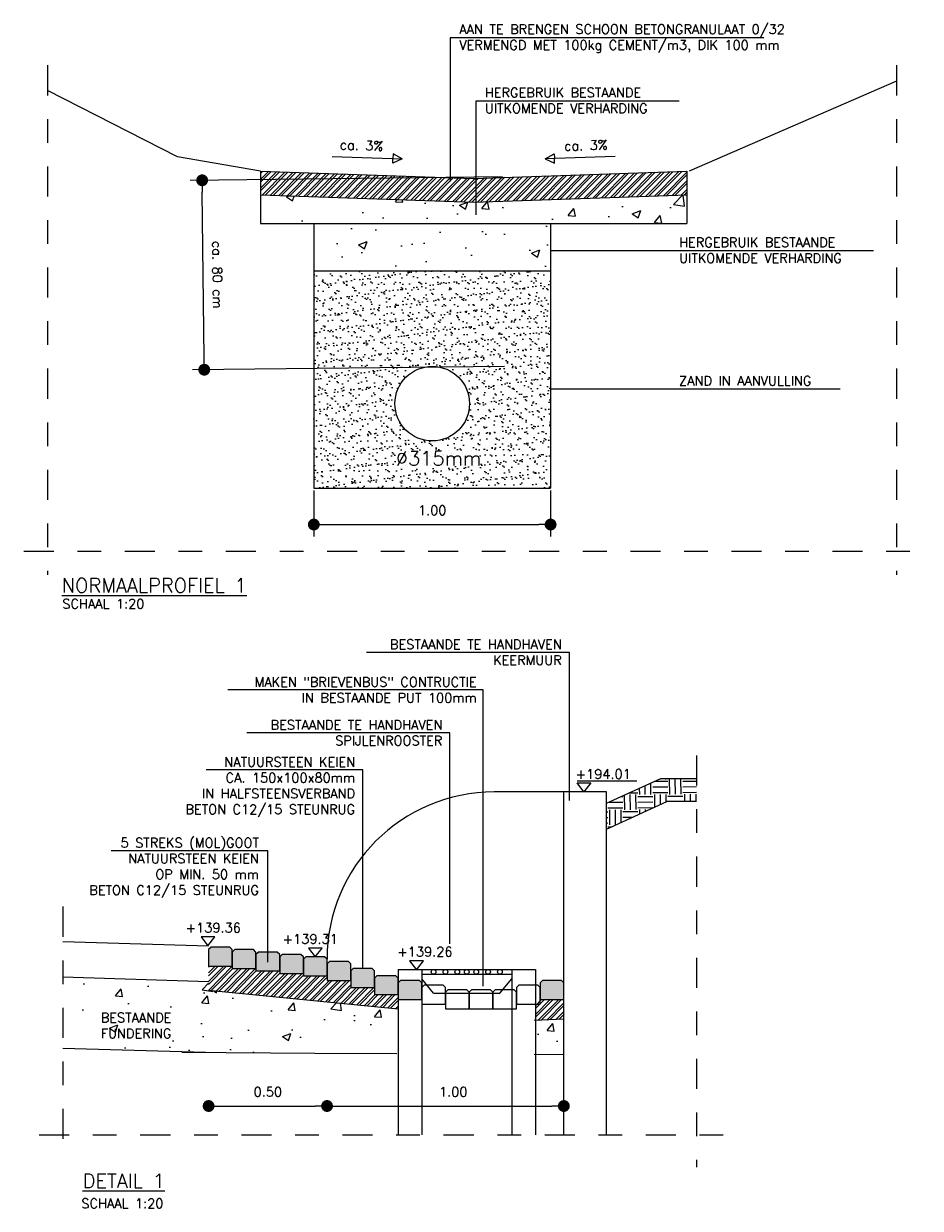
# Model space of a CAD drawing. Header units: metres. Extents: x 79.3 to 111, y -18.9 to -4.2.
# Tile 2 of 2: x 107.2 to 111, y -9.2 to -4.2. Entities that reach past the tile are written whole.
import ezdxf
from ezdxf.enums import TextEntityAlignment as Align
from ezdxf.lldxf.tags import DXFTag

# ---------------------------------------------------------------- set-up
doc = ezdxf.new("R2010")
doc.units = ezdxf.units.M
doc.linetypes.add('1-200 DASHDOT', pattern=[2.54, 1.27, -0.635, 0, -0.635])
doc.linetypes.add('1-200 HIDDEN', pattern=[0.9525, 0.635, -0.3175])
for name, color, linetype in [('PH-ALG-AFBREEKLIJNEN', 8, '1-200 DASHDOT'), ('PH-ARCERING-FUNDERING', 8, 'Continuous'), ('PH-BESTAAND', 253, '1-200 HIDDEN'), ('PH-BETON', 8, 'Continuous'), ('PH-INM-PUTRAND', 253, 'Solid'), ('PH-MAATVOERING', 7, 'Continuous'), ('PH-NIEUW-DOORSNEDE-TEKST', 7, 'Continuous'), ('PH-NIEUW-ONTWERP', 7, 'Continuous'), ('PH-ONTWERP-WATERBERGING', 6, 'Continuous'), ('PH-TEKST', 2, 'Continuous')]:
    doc.layers.add(name, color=color, linetype=linetype)
doc.styles.add('1-20', font='ROMANS.shx', dxfattribs={"height": 0.04})
doc.styles.add('15', font='romans.shx')
doc.styles.add('DETAIL', font='romans.shx', dxfattribs={"height": 0.025})
doc.styles.add('ROMANS', font='romans.shx')
tags = doc.linetypes.add('Solid', pattern=[10000, 10000]).pattern_tags.tags
tags[4:5] = [DXFTag(74, 4), DXFTag(75, 0), DXFTag(340, '0'), DXFTag(46, 1.0), DXFTag(50, 0.0), DXFTag(44, 0.0), DXFTag(45, 0.0)]
doc.dimstyles.new('BEMATING20', dxfattribs={"dimtxt": 0.04, "dimasz": 0.05, "dimexe": 0.05, "dimexo": 0.01, "dimgap": 0.04, "dimtad": 1, "dimlfac": -0.1, "dimzin": 0, "dimdsep": 46, "dimtxsty": '1-20', "dimblk": 'DOT', "dimcen": 0.09, "dimclrd": 8, "dimclre": 8, "dimclrt": 2, "dimadec": 3, "dimazin": 0, "dimtfac": 1, "dimtmove": 2, "dimatfit": 3, "dimfxl": 1, "dimtolj": 1, "dimtzin": 0, "dimarcsym": 0})
pattern_1 = [(45.4165, (108.435663, -8.332744), (-0.0183167, 0.01805236), []), (45.4165, (108.447786, -8.332656), (-0.0183167, 0.01805236), [])]

# ---------------------------------------------------------------- blocks, each defined once
blk = doc.blocks.new('_Dot')
at = {"color": 0, "linetype": 'ByBlock', "lineweight": -2}
blk.add_line((-0.5, 0), (-1, 0), dxfattribs=at)
at = {"color": 0, "linetype": 'ByBlock', "const_width": 0.5}
blk.add_lwpolyline([(-0.25, 0, 1), (0.25, 0, 1)], format="xyb", close=True, dxfattribs=at)
blk = doc.blocks.new('*D73')
at = {"color": 8, "lineweight": -2, "transparency": 16777216}
blk.add_line((108.0366, -8.7643), (108.4366, -8.7643), dxfattribs=at)
at = {"layer": 'Defpoints', "color": 0, "transparency": 16777216}
for p in [(107.9866, -8.174), (108.4866, -8.2435), (108.4866, -8.7643)]:
    blk.add_point(p, dxfattribs=at)
at = {"color": 8, "lineweight": -2, "transparency": 16777216, "xscale": 0.05, "yscale": 0.05, "zscale": 0.05, "rotation": 180}
blk.add_blockref('_Dot', (107.9866, -8.7643), dxfattribs=at)
at = {"color": 8, "lineweight": -2, "transparency": 16777216, "xscale": 0.05, "yscale": 0.05, "zscale": 0.05}
blk.add_blockref('_Dot', (108.4866, -8.7643), dxfattribs=at)
at = {"color": 2, "transparency": 16777216, "insert": (108.2366, -8.7043), "char_height": 0.04, "attachment_point": 5, "style": '1-20'}
blk.add_mtext('\\A1;0.50', dxfattribs=at)
blk = doc.blocks.new('*D74')
at = {"color": 8, "lineweight": -2, "transparency": 16777216}
blk.add_line((108.5366, -8.7643), (109.4366, -8.7643), dxfattribs=at)
at = {"layer": 'Defpoints', "color": 0, "transparency": 16777216}
for p in [(108.4866, -8.2835), (109.4866, -8.3235), (109.4866, -8.7643)]:
    blk.add_point(p, dxfattribs=at)
at = {"color": 8, "lineweight": -2, "transparency": 16777216, "xscale": 0.05, "yscale": 0.05, "zscale": 0.05, "rotation": 180}
blk.add_blockref('_Dot', (108.4866, -8.7643), dxfattribs=at)
at = {"color": 8, "lineweight": -2, "transparency": 16777216, "xscale": 0.05, "yscale": 0.05, "zscale": 0.05}
blk.add_blockref('_Dot', (109.4866, -8.7643), dxfattribs=at)
at = {"color": 2, "transparency": 16777216, "insert": (109.0196, -8.7043), "char_height": 0.04, "attachment_point": 5, "style": '1-20'}
blk.add_mtext('\\A1;1.00', dxfattribs=at)
blk = doc.blocks.new('*D75')
at = {"color": 8, "lineweight": -2, "transparency": 16777216}
for p, q in [((109.2274, -4.8405), (107.9092, -4.8553)), ((107.9676, -5.6048), (107.9597, -4.9047)), ((109.2364, -5.6406), (107.9181, -5.6554))]:
    blk.add_line(p, q, dxfattribs=at)
at = {"layer": 'Defpoints', "color": 0, "transparency": 16777216}
for p in [(109.2374, -4.8404), (107.9592, -4.8547), (109.2464, -5.6405)]:
    blk.add_point(p, dxfattribs=at)
at = {"color": 8, "lineweight": -2, "transparency": 16777216, "xscale": 0.05, "yscale": 0.05, "zscale": 0.05}
for p, rotation in [((107.9592, -4.8547), 90.64095814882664), ((107.9681, -5.6548), 270.6409581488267)]:
    blk.add_blockref('_Dot', p, dxfattribs=dict(at, rotation=rotation))
at = {"color": 2, "transparency": 16777216, "insert": (108.0236, -5.2541), "char_height": 0.04, "attachment_point": 5, "rotation": 270.641, "style": '1-20'}
blk.add_mtext('\\A1;ca. 80 cm', dxfattribs=at)
blk = doc.blocks.new('*D76')
at = {"color": 8, "lineweight": -2, "transparency": 16777216}
for p, q in [((108.4308, -6.1655), (108.4308, -6.3586)), ((109.4308, -6.1655), (109.4308, -6.3586)), ((108.4808, -6.3086), (109.3808, -6.3086))]:
    blk.add_line(p, q, dxfattribs=at)
at = {"layer": 'Defpoints', "color": 0, "transparency": 16777216}
for p in [(108.4308, -6.1555), (109.4308, -6.1555), (109.4308, -6.3086)]:
    blk.add_point(p, dxfattribs=at)
at = {"color": 8, "lineweight": -2, "transparency": 16777216, "xscale": 0.05, "yscale": 0.05, "zscale": 0.05, "rotation": 180}
blk.add_blockref('_Dot', (108.4308, -6.3086), dxfattribs=at)
at = {"color": 8, "lineweight": -2, "transparency": 16777216, "xscale": 0.05, "yscale": 0.05, "zscale": 0.05}
blk.add_blockref('_Dot', (109.4308, -6.3086), dxfattribs=at)
at = {"color": 2, "transparency": 16777216, "insert": (108.9308, -6.2486), "char_height": 0.04, "attachment_point": 5, "style": '1-20'}
blk.add_mtext('\\A1;1.00', dxfattribs=at)

msp = doc.modelspace()

# ---------------------------------------------------------------- hatches: boundary and pattern name
h = msp.add_hatch()
h.set_pattern_fill('EARTH', color=12, scale=0.01, angle=0.416)
h.set_pattern_definition([(0.416, (43.830435, 8.71725), (0.063037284, 0.06395937), [0.0635, -0.0635]), (0.416, (43.83026, 8.741064), (0.063037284, 0.06395937), [0.0635, -0.0635]), (0.416, (43.83009, 8.764876), (0.063037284, 0.06395937), [0.0635, -0.0635]), (90.416, (43.83797, 8.77287), (-0.06395937, 0.063037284), [0.0635, -0.0635]), (90.416, (43.86178, 8.773044), (-0.06395937, 0.063037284), [0.0635, -0.0635]), (90.416, (43.88559, 8.773217), (-0.06395937, 0.063037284), [0.0635, -0.0635])])
h.paths.add_polyline_path([(110.0466, -7.4789), (110.0466, -7.3806), (109.8966, -7.3806), (109.6666, -7.4858), (109.6666, -7.5957), (109.9221, -7.4789)])
h = msp.add_hatch()
h.set_pattern_fill('AR-CONC', color=12, scale=0.002, angle=0.4165, style=0)
h.set_pattern_definition([(50.41646, (44.07043, 8.44005), (0.3645914, -0.0292289), [0.0381, -0.4191]), (355.41646, (44.07043, 8.44005), (-0.0732624, 0.3815913), [0.03048, -0.3352812]), (100.8679, (44.1008, 8.4376), (0.291329, 0.3523624), [0.03238, -0.3561805]), (46.6007, (44.0697, 8.54165), (0.542755, -0.0801417), [0.05715, -0.62865]), (97.052, (44.1149, 8.53497), (0.471199, 0.4982904), [0.04857, -0.534271]), (351.6006, (44.0697, 8.54165), (0.471199, 0.4982904), [0.04572, -0.5029195]), (21.41646, (44.12068, 8.51662), (0.3047074, -0.202321), [0.0381, -0.4191]), (326.41646, (44.12068, 8.5166), (0.1209232, 0.3692646), [0.03048, -0.33528]), (71.8679, (44.14607, 8.49976), (0.4256306, 0.1669437), [0.03238, -0.3561799]), (37.91646, (44.07043, 8.44005), (0.00494785, 0.1691505), [0, -0.331216, 0, -0.34036, 0, -0.33655]), (7.91646, (44.07043, 8.44005), (0.13217946, 0.2013272), [0, -0.194056, 0, -0.323596, 0, -0.12827]), (327.91646, (43.95715, 8.43923), (0.2712573, -0.00948609), [0, -0.127, 0, -0.39624, 0, -0.52578]), (317.91646, (43.90635, 8.43886), (0.2958809, 0.053005), [0, -0.1651, 0, -0.263144, 0, -0.37338])])
h.paths.add_polyline_path([(108.7812, -8.5425), (108.7812, -8.354), (108.1186, -8.2877), (107.9866, -8.2778), (107.9866, -8.2379), (107.3709, -8.2217), (107.3709, -8.5218), (107.8731, -8.5376)])
h.paths.add_polyline_path([(109.3612, -8.3638), (109.3612, -8.5456), (109.4866, -8.5462), (109.4866, -8.3576)])
at = {"layer": 'PH-ARCERING-FUNDERING', "ltscale": 0.05}
h = msp.add_hatch(dxfattribs=at)
h.set_pattern_fill('ANSI32', color=256, scale=0.0027, angle=0.4165, style=0)
h.set_pattern_definition([(45.416462, (146.8013, -126.344972), (-0.0183167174, 0.018052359), []), (45.416462, (146.813424, -126.344884), (-0.0183167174, 0.018052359), [])])
h.paths.add_polyline_path([(109.1223, -4.846), (109.1058, -4.8465), (108.2058, -4.8165), (108.2058, -4.9166), (109.1058, -4.9466), (109.1223, -4.946)])
h.paths.add_polyline_path([(110.0058, -4.8165), (109.1223, -4.846), (109.1223, -4.946), (110.0058, -4.9166)])
h = msp.add_hatch(dxfattribs=at)
h.set_pattern_fill('AR-CONC', color=256, scale=0.002, angle=0.4165, style=0)
h.set_pattern_definition([(50.41646, (146.8013, -126.34497), (0.3645914, -0.0292289), [0.0381, -0.4191]), (355.41646, (146.8013, -126.34497), (-0.0732624, 0.3815913), [0.03048, -0.3352812]), (100.8679, (146.8317, -126.3474), (0.291329, 0.3523624), [0.03238, -0.3561805]), (46.60066, (146.80056, -126.24337), (0.542755, -0.0801417), [0.05715, -0.62865]), (97.052, (146.8458, -126.25005), (0.4711989, 0.4982904), [0.04857, -0.5342712]), (351.6006, (146.80056, -126.2434), (0.4711989, 0.4982904), [0.04572, -0.5029195]), (21.41646, (146.85155, -126.2684), (0.3047074, -0.20232095), [0.0381, -0.4191]), (326.41646, (146.85155, -126.2684), (0.1209232, 0.3692646), [0.03048, -0.33528]), (71.8679, (146.87694, -126.28527), (0.4256306, 0.1669437), [0.03238, -0.3561799]), (37.91646, (146.8013, -126.34497), (0.00494785, 0.16915051), [0, -0.331216, 0, -0.34036, 0, -0.33655]), (7.91646, (146.8013, -126.34497), (0.13217946, 0.20132722), [0, -0.194056, 0, -0.323596, 0, -0.12827]), (327.91646, (146.68802, -126.3458), (0.2712573, -0.00948609), [0, -0.127, 0, -0.39624, 0, -0.52578]), (317.91646, (146.63722, -126.34616), (0.2958809, 0.053005), [0, -0.1651, 0, -0.263144, 0, -0.37338])])
h.paths.add_polyline_path([(110.0058, -4.9166), (109.1058, -4.9466), (108.2058, -4.9166), (108.2058, -5.0373), (110.0058, -5.0373)])
h.paths.add_polyline_path([(109.4308, -5.0373), (108.4308, -5.0373), (108.4308, -5.2373), (109.4308, -5.2373)])
h = msp.add_hatch(dxfattribs=at)
h.set_pattern_fill('AR-SAND', color=256, scale=0.001, angle=0.4165, style=0)
h.set_pattern_definition([(37.916462, (146.82576, -125.037088), (-0.001955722, 0.048928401), [0, -0.038608, 0, -0.04318, 0, -0.041275]), (7.91646, (146.82576, -125.03709), (0.04443011, 0.072007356), [0, -0.020828, 0, -0.034798, 0, -0.013335]), (327.916462, (146.794518, -125.037315), (0.079096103, 0.000718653), [0, -0.0127, 0, -0.04572, 0, -0.05969]), (317.91646, (146.79452, -125.037315), (0.07619159, 0.02284734), [0, -0.00635, 0, -0.029972, 0, -0.03429])])
h.paths.add_polyline_path([(108.4308, -5.2373), (109.4308, -5.2373), (109.4308, -6.1555), (108.4308, -6.1555)])
edge = h.paths.add_edge_path(flags=0)
edge.add_arc((108.9308, -5.798), 0.1575, 0, 180)
edge.add_arc((108.9308, -5.798), 0.1575, 180, 360)
h = msp.add_hatch(dxfattribs=at)
h.set_pattern_fill('ANSI32', color=256, scale=0.0027, angle=0.4165, style=0)
h.set_pattern_definition(pattern_1)
h.paths.add_polyline_path([(107.9866, -8.174), (107.9866, -8.2745), (108.3866, -8.3145), (108.3866, -8.2515), (108.3866, -8.204), (108.2866, -8.204), (108.2866, -8.194), (108.1866, -8.194), (108.1866, -8.184), (108.0866, -8.184), (108.0866, -8.174)])
h = msp.add_hatch(dxfattribs=at)
h.set_pattern_fill('ANSI32', color=256, scale=0.0027, angle=0.4165, style=0)
h.set_pattern_definition(pattern_1)
h.paths.add_polyline_path([(108.4866, -8.214), (108.3866, -8.214), (108.3866, -8.3145), (108.7866, -8.354), (108.7866, -8.294), (108.6866, -8.294), (108.6866, -8.264), (108.5866, -8.264), (108.5866, -8.234), (108.4866, -8.234)])
h.paths.add_polyline_path([(109.3666, -8.314), (109.3666, -8.3225), (109.3666, -8.4037), (109.4885, -8.3975), (109.4866, -8.314)])
at = {"layer": 'PH-NIEUW-ONTWERP'}
h = msp.add_hatch(color=11, dxfattribs=at)
h.dxf.hatch_style = 1
h.paths.add_polyline_path([(107.9966, -8.094), (107.9866, -8.104), (107.9866, -8.174), (108.0866, -8.174), (108.0866, -8.104), (108.0766, -8.094)])
h = msp.add_hatch(color=11, dxfattribs=at)
h.dxf.hatch_style = 1
h.paths.add_polyline_path([(108.0966, -8.104), (108.0866, -8.114), (108.0866, -8.184), (108.1866, -8.184), (108.1866, -8.114), (108.1766, -8.104)])
h = msp.add_hatch(color=11, dxfattribs=at)
h.dxf.hatch_style = 1
h.paths.add_polyline_path([(108.1966, -8.114), (108.1866, -8.124), (108.1866, -8.194), (108.2866, -8.194), (108.2866, -8.124), (108.2766, -8.114)])
h = msp.add_hatch(color=11, dxfattribs=at)
h.dxf.hatch_style = 1
h.paths.add_polyline_path([(108.2966, -8.124), (108.2866, -8.134), (108.2866, -8.204), (108.3866, -8.204), (108.3866, -8.134), (108.3766, -8.124)])
h = msp.add_hatch(color=11, dxfattribs=at)
h.dxf.hatch_style = 1
h.paths.add_polyline_path([(108.3966, -8.134), (108.3866, -8.144), (108.3866, -8.214), (108.4866, -8.214), (108.4866, -8.144), (108.4766, -8.134)])
h = msp.add_hatch(color=11, dxfattribs=at)
h.dxf.hatch_style = 1
h.paths.add_polyline_path([(108.4966, -8.154), (108.4866, -8.164), (108.4866, -8.234), (108.5866, -8.234), (108.5866, -8.164), (108.5766, -8.154)])
h = msp.add_hatch(color=11, dxfattribs=at)
h.dxf.hatch_style = 1
h.paths.add_polyline_path([(108.5966, -8.184), (108.5866, -8.194), (108.5866, -8.264), (108.6866, -8.264), (108.6866, -8.194), (108.6766, -8.184)])
h = msp.add_hatch(color=11, dxfattribs=at)
h.dxf.hatch_style = 1
h.paths.add_polyline_path([(108.6966, -8.214), (108.6866, -8.224), (108.6866, -8.294), (108.7866, -8.294), (108.7866, -8.224), (108.7766, -8.214)])
h = msp.add_hatch(color=11, dxfattribs=at)
h.dxf.hatch_style = 1
h.paths.add_polyline_path([(108.7966, -8.234), (108.7866, -8.244), (108.7866, -8.314), (108.8866, -8.314), (108.8866, -8.244), (108.8766, -8.234)])
h = msp.add_hatch(color=11, dxfattribs=at)
h.dxf.hatch_style = 1
h.paths.add_polyline_path([(109.3966, -8.234), (109.3866, -8.244), (109.3866, -8.314), (109.4866, -8.314), (109.4866, -8.244), (109.4766, -8.234)])

# ---------------------------------------------------------------- linework, layer by layer
at = {"color": 3}
for p, q in [((109.6666, -7.4858), (109.8966, -7.3806)), ((109.8966, -7.3806), (110.0466, -7.3806))]:
    msp.add_line(p, q, dxfattribs=at)
at = {"color": 12}
for p, q in [((109.4866, -7.4379), (109.1927, -7.4379)), ((109.6666, -7.5957), (109.9221, -7.4789)), ((110.0466, -7.4789), (109.9221, -7.4789)), ((107.3709, -8.0693), (107.9866, -8.0878)), ((107.3709, -8.2194), (107.9866, -8.2379)), ((107.3709, -8.5195), (107.9731, -8.5376)), ((107.8731, -8.5376), (108.4357, -8.5413)), ((108.4357, -8.5413), (108.7812, -8.5429)), ((109.3612, -8.5457), (109.4866, -8.5462))]:
    msp.add_line(p, q, dxfattribs=at)
at = {"color": 1}
for p, q in [((109.4866, -8.8865), (109.4866, -7.4379)), ((109.6666, -7.4379), (109.4866, -7.4379)), ((109.6666, -8.8865), (109.6666, -7.4379))]:
    msp.add_line(p, q, dxfattribs=at)
at = {"color": 252}
for p, q in [((108.7866, -8.1878), (108.7866, -8.8865)), ((108.7866, -8.1878), (109.3666, -8.1878)), ((108.8866, -8.1878), (108.8866, -8.8865)), ((108.8866, -8.1878), (108.8866, -8.2278)), ((109.2666, -8.1878), (109.2666, -8.2278)), ((109.2666, -8.1957), (109.2666, -8.8865)), ((109.3666, -8.1878), (109.3666, -8.8865)), ((108.8866, -8.2078), (109.2666, -8.2078)), ((108.9366, -8.2878), (108.8866, -8.2278)), ((109.2166, -8.2878), (109.2666, -8.2278)), ((108.9366, -8.2878), (109.2166, -8.2878))]:
    msp.add_line(p, q, dxfattribs=at)
at = {"color": 1}
for points in [[(107.9966, -8.094), (107.9866, -8.104), (107.9866, -8.174), (108.0866, -8.174), (108.0866, -8.104), (108.0766, -8.094)], [(108.0966, -8.104), (108.0866, -8.114), (108.0866, -8.184), (108.1866, -8.184), (108.1866, -8.114), (108.1766, -8.104)], [(108.1966, -8.114), (108.1866, -8.124), (108.1866, -8.194), (108.2866, -8.194), (108.2866, -8.124), (108.2766, -8.114)], [(108.2966, -8.124), (108.2866, -8.134), (108.2866, -8.204), (108.3866, -8.204), (108.3866, -8.134), (108.3766, -8.124)], [(108.3966, -8.134), (108.3866, -8.144), (108.3866, -8.214), (108.4866, -8.214), (108.4866, -8.144), (108.4766, -8.134)], [(108.4966, -8.154), (108.4866, -8.164), (108.4866, -8.234), (108.5866, -8.234), (108.5866, -8.164), (108.5766, -8.154)], [(108.5966, -8.184), (108.5866, -8.194), (108.5866, -8.264), (108.6866, -8.264), (108.6866, -8.194), (108.6766, -8.184)], [(108.6966, -8.214), (108.6866, -8.224), (108.6866, -8.294), (108.7866, -8.294), (108.7866, -8.224), (108.7766, -8.214)], [(108.7966, -8.234), (108.7866, -8.244), (108.7866, -8.314), (108.8866, -8.314), (108.8866, -8.244), (108.8766, -8.234)], [(108.8966, -8.254), (108.8866, -8.264), (108.8866, -8.334), (108.9866, -8.334), (108.9866, -8.264), (108.9766, -8.254)], [(109.2966, -8.254), (109.2866, -8.264), (109.2866, -8.334), (109.3866, -8.334), (109.3866, -8.264), (109.3766, -8.254)], [(109.3966, -8.234), (109.3866, -8.244), (109.3866, -8.314), (109.4866, -8.314), (109.4866, -8.244), (109.4766, -8.234)], [(108.9966, -8.274), (108.9866, -8.284), (108.9866, -8.354), (109.0866, -8.354), (109.0866, -8.284), (109.0766, -8.274)], [(109.0966, -8.274), (109.0866, -8.284), (109.0866, -8.354), (109.1866, -8.354), (109.1866, -8.284), (109.1766, -8.274)], [(109.1966, -8.274), (109.1866, -8.284), (109.1866, -8.354), (109.2866, -8.354), (109.2866, -8.284), (109.2766, -8.274)]]:
    msp.add_lwpolyline(points, close=True, dxfattribs=at)
at = {"color": 252}
for centre in [(108.9366, -8.1978), (108.9866, -8.1978), (109.0366, -8.1978), (109.0766, -8.1978), (109.1166, -8.1978), (109.1666, -8.1978), (109.2166, -8.1978)]:
    msp.add_circle(centre, 0.01, dxfattribs=at)
at = {"color": 12}
msp.add_arc((109.1927, -8.144), 0.7061, 90, 180, dxfattribs=at)
at = {"layer": 'PH-ALG-AFBREEKLIJNEN', "ltscale": 0.1}
for p, q in [((107.2056, -6.4213), (110.9921, -6.4213)), ((110.0475, -7.284), (110.0475, -9.0222)), ((107.2709, -8.8865), (110.2006, -8.8865))]:
    msp.add_line(p, q, dxfattribs=at)
for points in [[(107.3056, -4.3691), (107.3056, -6.5213)], [(110.8921, -4.3691), (110.8921, -6.5213)], [(107.3709, -7.9223), (107.3709, -8.9865)]]:
    msp.add_lwpolyline(points, dxfattribs=at)
at = {"layer": 'PH-ARCERING-FUNDERING', "ltscale": 0.05}
for p, q in [((107.9866, -8.2745), (108.7866, -8.354)), ((109.4866, -8.3976), (109.3612, -8.4038))]:
    msp.add_line(p, q, dxfattribs=at)
at = {"layer": 'PH-BESTAAND'}
for p, q in [((109.0072, -4.2528), (109.0072, -4.8602)), ((109.115, -4.5205), (109.115, -5.0003))]:
    msp.add_line(p, q, dxfattribs=at)
for points in [[(108.5085, -4.7547), (108.8039, -4.7641), (108.7656, -4.7432), (108.765, -4.7629)], [(109.7031, -4.7547), (109.4077, -4.7641), (109.446, -4.7432), (109.4466, -4.7629)], [(108.5085, -4.7547), (108.8039, -4.7641), (108.7644, -4.7826), (108.765, -4.7629)], [(109.7031, -4.7547), (109.4077, -4.7641), (109.4472, -4.7826), (109.4466, -4.7629)]]:
    msp.add_lwpolyline(points, dxfattribs=at)
at = {"layer": 'PH-BETON'}
for p, q in [((108.2058, -4.8165), (108.2058, -5.0373)), ((110.0058, -4.8165), (110.0058, -5.0373)), ((108.2058, -5.0373), (110.0058, -5.0373))]:
    msp.add_line(p, q, dxfattribs=at)
at = {"layer": 'PH-INM-PUTRAND'}
msp.add_line((107.9866, -8.2745), (108.7866, -8.354), dxfattribs=at)
at = {"layer": 'PH-MAATVOERING'}
msp.add_line((109.5425, -7.3915), (109.7955, -7.3915), dxfattribs=at)
for points in [[(109.5423, -7.4001), (109.6013, -7.4001), (109.5718, -7.4379)], [(108.0134, -8.0495), (107.9545, -8.0495), (107.9839, -8.0873)], [(108.4667, -8.097), (108.4077, -8.097), (108.4372, -8.1348)], [(108.8934, -8.1508), (108.8344, -8.1508), (108.8639, -8.1886)]]:
    msp.add_lwpolyline(points, close=True, dxfattribs=at)
at = {"layer": 'PH-NIEUW-DOORSNEDE-TEKST', "color": 8}
for p, q in [((110.331, -4.2528), (109.0072, -4.2528)), ((109.9741, -4.5205), (109.115, -4.5205)), ((110.7945, -5.1527), (109.4308, -5.1527)), ((110.6534, -5.7374), (109.4308, -5.7374)), ((109.51, -6.8485), (108.6527, -6.8485)), ((109.51, -7.4744), (109.51, -6.8485)), ((109.1457, -7.0072), (108.0683, -7.0072)), ((109.1457, -8.258), (109.1457, -7.0072)), ((109.0057, -7.1885), (108.1485, -7.1885)), ((109.0057, -8.0796), (109.0057, -7.1885)), ((108.6373, -7.345), (107.9757, -7.345)), ((108.6373, -8.184), (108.6373, -7.345)), ((108.2362, -7.6873), (107.5746, -7.6873)), ((108.2362, -8.1566), (108.2362, -7.6873))]:
    msp.add_line(p, q, dxfattribs=at)
at = {"layer": 'PH-ONTWERP-WATERBERGING'}
for p, q in [((110.8921, -4.4366), (110.0158, -4.8155)), ((107.8558, -4.7555), (107.3056, -4.4759)), ((108.2058, -4.8165), (107.8558, -4.7555)), ((108.4308, -5.0373), (108.4308, -6.1555)), ((109.4308, -5.0373), (109.4308, -6.1555)), ((108.4308, -5.2373), (109.4308, -5.2373)), ((108.4308, -6.1555), (109.4308, -6.1555))]:
    msp.add_line(p, q, dxfattribs=at)
for points in [[(108.2058, -4.8165), (109.1058, -4.8465), (110.0058, -4.8165)], [(108.2058, -4.9166), (109.1058, -4.9466), (110.0091, -4.9165)]]:
    msp.add_lwpolyline(points, dxfattribs=at)
msp.add_circle((108.9308, -5.798), 0.1575, dxfattribs=at)

# ---------------------------------------------------------------- texts
at = {"layer": 'PH-MAATVOERING', "style": 'DETAIL'}
for s, p in [('+194.01', (109.5363, -7.3821)), ('+139.36', (107.8895, -8.0314)), ('+139.31', (108.299, -8.079)), ('+139.26', (108.7834, -8.1327))]:
    msp.add_text(s, height=0.04, dxfattribs=at).set_placement(p)
at = {"layer": 'PH-ONTWERP-WATERBERGING', "insert": (109.1373, -5.9987), "char_height": 0.06, "attachment_point": 3, "style": 'ROMANS'}
msp.add_mtext_dynamic_manual_height_columns('%%C315mm', width=0.496307, gutter_width=1, heights=[0], dxfattribs=at)
at = {"layer": 'PH-TEKST', "color": 1, "linetype": 'Continuous', "style": '15'}
msp.add_text('%%UNORMAALPROFIEL 1', height=0.06, rotation=360, dxfattribs=at).set_placement((107.366, -6.5657), align=Align.MIDDLE_LEFT)
at = {"layer": 'PH-TEKST', "style": 'ROMANS'}
for rotation, p in [(360, (107.3689, -6.6631)), (0, (107.4492, -9.1956))]:
    msp.add_text('SCHAAL 1:20', height=0.04, rotation=rotation, dxfattribs=at).set_placement(p)
at = {"layer": 'PH-TEKST', "color": 1, "linetype": 'Continuous', "style": '15'}
msp.add_text('%%UDETAIL 1', height=0.06, dxfattribs=at).set_placement((107.4545, -9.0805), align=Align.MIDDLE_LEFT)
at = {"layer": 'PH-TEKST', "char_height": 0.04, "width": 3.988584, "attachment_point": 1, "style": 'ROMANS'}
for s, insert in [('\\A1;{\\C2;AAN TE BRENGEN SCHOON BETONGRANULAAT 0/32 \\PVERMENGD MET 100kg CEMENT/m3, DIK 100 mm}', (109.0453, -4.1967)), ('\\A1;{\\C2;HERGEBRUIK BESTAANDE \\PUITKOMENDE VERHARDING}', (109.153, -4.4643)), ('\\A1;{\\C2;HERGEBRUIK BESTAANDE \\PUITKOMENDE VERHARDING}', (109.9734, -5.0966)), ('\\A1;{\\C2;ZAND IN AANVULLING}', (109.9734, -5.6813))]:
    msp.add_mtext(s, dxfattribs=dict(at, insert=insert))
at = {"layer": 'PH-TEKST', "char_height": 0.04, "style": 'ROMANS'}
for s, insert, width, attachment_point, rotation in [('\\A1;{\\C2;ca. 3%}', (108.5411, -4.6843), 3.988584, 1, 358.1729), ('\\A1;{\\C2;ca. 3%}', (109.6705, -4.6843), 3.988584, 3, 1.8271), ('\\A1;BESTAANDE TE HANDHAVEN\\P KEERMUUR', (109.4777, -6.7947), 2.696126, 3, 0), ('\\A1;MAKEN "BRIEVENBUS" CONTRUCTIE\\PIN BESTAANDE PUT 100mm', (109.1185, -6.9534), 2.696126, 3, 0), ('\\A1;BESTAANDE TE HANDHAVEN\\P SPIJLENROOSTER', (108.9735, -7.1346), 2.696126, 3, 0), ('\\A1;NATUURSTEEN KEIEN\\PCA. 150x100x80mm\\PIN HALFSTEENSVERBAND\\PBETON C12/15 STEUNRUG', (108.605, -7.2912), 2.696126, 3, 0), ('5 STREKS (MOL)GOOT\\PNATUURSTEEN KEIEN\\P{\\A1;OP MIN. 50 mm\\PBETON C12/15 STEUNRUG}', (108.199, -7.6324), 2.696126, 3, 0), ('BESTAANDE\\PFUNDERING', (107.8294, -8.371), 2.696126, 3, 0)]:
    msp.add_mtext(s, dxfattribs=dict(at, insert=insert, width=width, attachment_point=attachment_point, rotation=rotation))

# ---------------------------------------------------------------- dimensions: what is measured, and where the dimension line sits
dim = msp.add_aligned_dim(p1=(109.2464, -5.6405), p2=(109.2374, -4.8404), distance=1.2783, text='ca. 80 cm', dimstyle='BEMATING20')
dim.commit()
dim.dimension.update_dxf_attribs({"geometry": '*D75', "text_midpoint": (108.0236, -5.2541)})
dim = msp.add_linear_dim(base=(109.4308, -6.3086), p1=(108.4308, -6.1555), p2=(109.4308, -6.1555), dimstyle='BEMATING20')
dim.commit()
dim.dimension.update_dxf_attribs({"geometry": '*D76', "text_midpoint": (108.9308, -6.2486)})
dim = msp.add_linear_dim(base=(108.4866, -8.7643), p1=(107.9866, -8.174), p2=(108.4866, -8.2435), dimstyle='BEMATING20', override={"dimse1": 1, "dimse2": 1})
dim.commit()
dim.dimension.update_dxf_attribs({"geometry": '*D73', "text_midpoint": (108.2366, -8.7043)})
dim = msp.add_linear_dim(base=(109.4866, -8.7643), p1=(108.4866, -8.2835), p2=(109.4866, -8.3235), dimstyle='BEMATING20', override={"dimse1": 1, "dimse2": 1})
dim.commit()
dim.dimension.update_dxf_attribs({"geometry": '*D74', "text_midpoint": (109.0196, -8.7043), "dimtype": 160})

doc.saveas('drawing.dxf')
